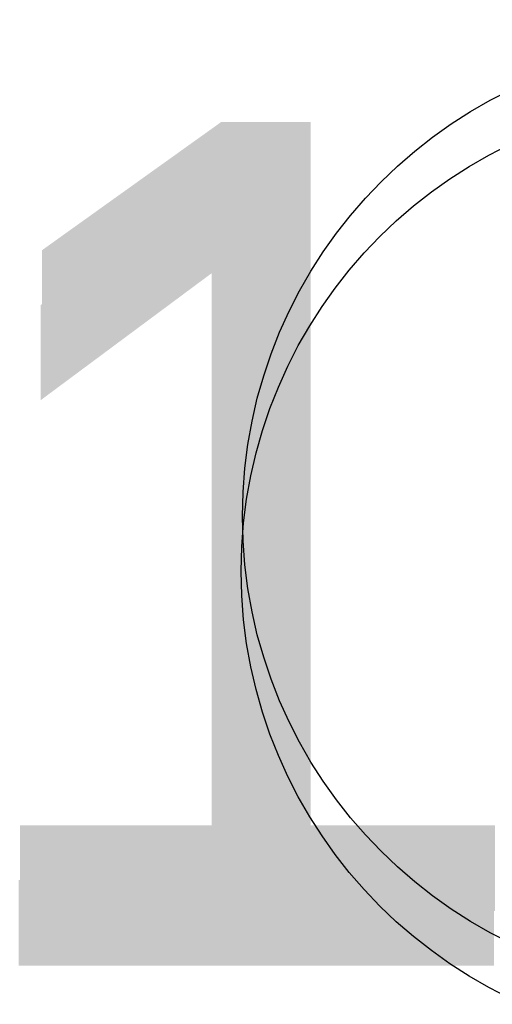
# Model space of a CAD drawing. Header units: millimetres. Extents: x -27714 to -5776, y 5810 to 9208.
# Tile 2 of 256: x -26795 to -26196, y 6461 to 7709. Entities that reach past the tile are written whole.
import ezdxf
from ezdxf.enums import TextEntityAlignment as Align

# ---------------------------------------------------------------- set-up
doc = ezdxf.new("R2010")
doc.units = ezdxf.units.MM
for name, color, linetype in [('TEXTO', 7, 'Continuous'), ('TEXTO @ 100', 7, 'Continuous'), ('TEXTO @ 200', 7, 'Continuous')]:
    doc.layers.add(name, color=color, linetype=linetype)
doc.styles.add('5', font='arial.ttf', dxfattribs={"height": 5})

# ---------------------------------------------------------------- blocks, each defined once
blk = doc.blocks.new('SIMBOLO NOMENCLATURA')
at = {"linetype": 'Continuous'}
blk.add_circle((-30, 0), 30, dxfattribs=at)
blk = doc.blocks.new('*U147')
at = {"layer": 'TEXTO @ 100', "linetype": 'Continuous', "xscale": 20, "yscale": 20, "zscale": 20}
blk.add_blockref('SIMBOLO NOMENCLATURA', (-25314.2, 7009.9), dxfattribs=at)
at = {"layer": 'TEXTO @ 200', "linetype": 'Continuous', "xscale": 40, "yscale": 40, "zscale": 40}
blk.add_blockref('SIMBOLO NOMENCLATURA', (-25314.2, 7009.9), dxfattribs=at)
blk = doc.blocks.new('*U150')
at = {"layer": 'TEXTO @ 200', "style": '5'}
blk.add_text('1', height=1000, dxfattribs=at).set_placement((-26514.2, 7009.9), align=Align.MIDDLE_CENTER)
blk = doc.blocks.new('*U151')
at = {"layer": 'TEXTO @ 100', "linetype": 'Continuous', "xscale": 20, "yscale": 20, "zscale": 20}
blk.add_blockref('SIMBOLO NOMENCLATURA', (-25312.6, 7079.3), dxfattribs=at)
at = {"layer": 'TEXTO @ 200', "linetype": 'Continuous', "xscale": 40, "yscale": 40, "zscale": 40}
blk.add_blockref('SIMBOLO NOMENCLATURA', (-25312.6, 7079.3), dxfattribs=at)
blk = doc.blocks.new('*U154')
at = {"layer": 'TEXTO @ 200', "style": '5'}
blk.add_text('1', height=1000, dxfattribs=at).set_placement((-26512.6, 7079.3), align=Align.MIDDLE_CENTER)

msp = doc.modelspace()

# ---------------------------------------------------------------- block references
at = {"layer": 'TEXTO'}
for name in ['*U151', '*U147', '*U154', '*U150']:
    msp.add_blockref(name, (0, 0), dxfattribs=at)

doc.saveas('drawing.dxf')
